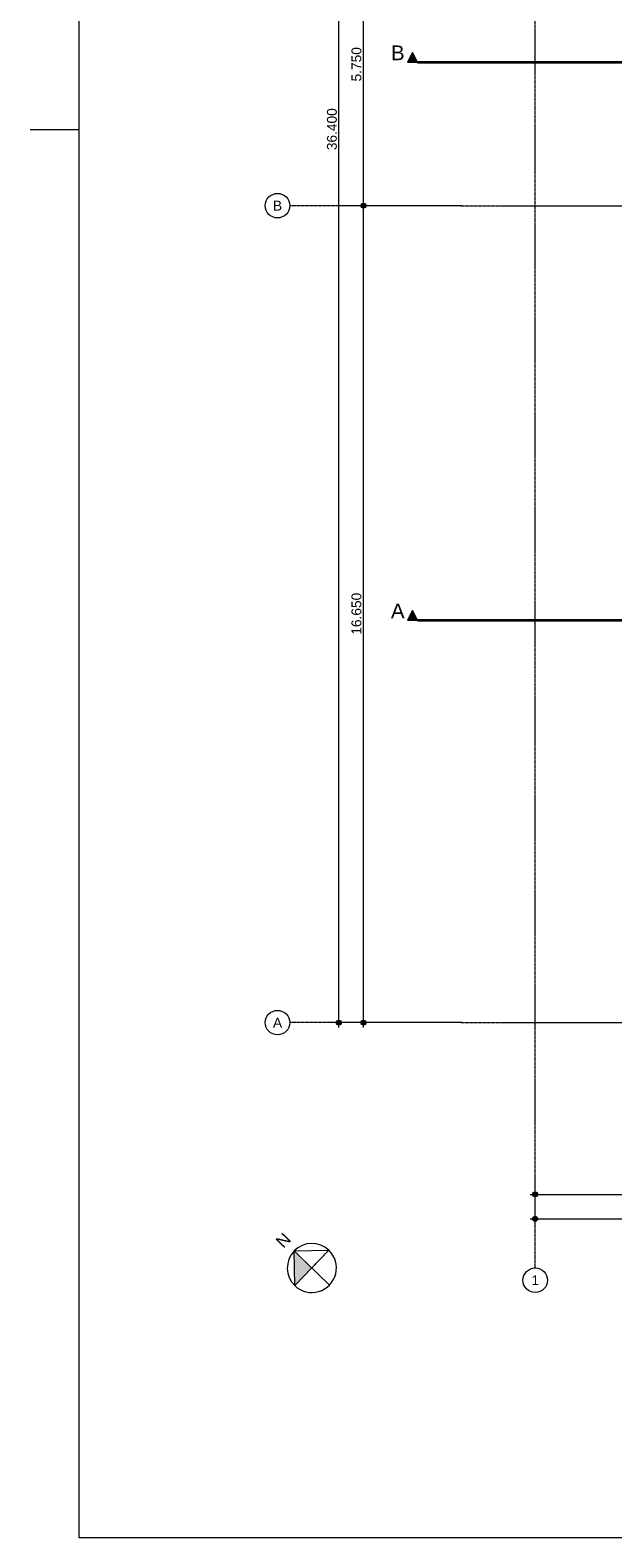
# Model space of a CAD drawing. Extents: x 0 to 92550, y 0 to 59400.
# Tile 1 of 87: x 0 to 11871, y 1000 to 31727. Entities that reach past the tile are written whole.
import ezdxf
from ezdxf.xclip import XClip

# ---------------------------------------------------------------- set-up
doc = ezdxf.new("R2010")
doc.units = 0
doc.header["$MEASUREMENT"] = 0
doc.header["$XCLIPFRAME"] = 0
for name, pattern in [('Streep-punt fijn', [1251.000023, 626.000023, -312.5, 0, -312.5]), ('Streep-streepje', [1300, 1000, -100, 100, -100]), ('Wipeout_Contour', [100000, 0, -100000])]:
    doc.linetypes.add(name, pattern=pattern)
for name, color, linetype in [('ZZ A Noordpeil', 7, 'Continuous'), ('ZZ A Stramien', 7, 'Continuous'), ('ZZ Maatvoering 1_ 50_100', 7, 'Continuous'), ('ZZ Markers doorsnede', 7, 'Continuous')]:
    doc.layers.add(name, color=color, linetype=linetype)
doc.styles.add('GENERATED_STYLE_1', font='arial.ttf')

# ---------------------------------------------------------------- blocks, each defined once
blk = doc.blocks.new('Drawing_1_1', base_point=(5739, 6500))
at = {"layer": 'ZZ A Noordpeil', "linetype": 'Continuous', "lineweight": 0, "true_color": 0x000000}
blk.add_hatch(color=18, dxfattribs=at).paths.add_polyline_path([(5739, 6500), (5379, 6847), (5392, 6140)])
at = {"layer": 'ZZ Maatvoering 1_ 50_100', "linetype": 'Continuous', "lineweight": 0, "true_color": 0x000000}
for points in [[(6739, 28150), (6743, 28131), (6754, 28115), (6770, 28104), (6789, 28100), (6808, 28104), (6824, 28115), (6835, 28131), (6839, 28150), (6835, 28169), (6824, 28185), (6808, 28196), (6789, 28200), (6770, 28196), (6754, 28185), (6743, 28169)], [(6239, 11500), (6243, 11481), (6254, 11465), (6270, 11454), (6289, 11450), (6308, 11454), (6324, 11465), (6335, 11481), (6339, 11500), (6335, 11519), (6324, 11535), (6308, 11546), (6289, 11550), (6270, 11546), (6254, 11535), (6243, 11519)], [(6739, 11500), (6743, 11481), (6754, 11465), (6770, 11454), (6789, 11450), (6808, 11454), (6824, 11465), (6835, 11481), (6839, 11500), (6835, 11519), (6824, 11535), (6808, 11546), (6789, 11550), (6770, 11546), (6754, 11535), (6743, 11519)], [(10239, 8000), (10243, 7981), (10254, 7965), (10270, 7954), (10289, 7950), (10308, 7954), (10324, 7965), (10335, 7981), (10339, 8000), (10335, 8019), (10324, 8035), (10308, 8046), (10289, 8050), (10270, 8046), (10254, 8035), (10243, 8019)], [(10239, 7500), (10243, 7481), (10254, 7465), (10270, 7454), (10289, 7450), (10308, 7454), (10324, 7465), (10335, 7481), (10339, 7500), (10335, 7519), (10324, 7535), (10308, 7546), (10289, 7550), (10270, 7546), (10254, 7535), (10243, 7519)]]:
    blk.add_hatch(color=18, dxfattribs=at).paths.add_polyline_path(points)
at = {"layer": 'ZZ Markers doorsnede', "linetype": 'Continuous', "lineweight": 0, "true_color": 0x000000}
for points in [[(7689, 31075), (7889, 31075), (7789, 31275)], [(7689, 19700), (7889, 19700), (7789, 19900)]]:
    blk.add_hatch(color=18, dxfattribs=at).paths.add_polyline_path(points)
at = {"layer": 'ZZ A Noordpeil', "color": 7, "linetype": 'Continuous', "lineweight": 15, "ltscale": 0.01, "flags": 128}
blk.add_lwpolyline([(6086, 6860, 1), (5392, 6140, 1)], format="xyb", close=True, dxfattribs=at)
at = {"layer": 'ZZ A Stramien', "color": 7, "linetype": 'Streep-punt fijn', "lineweight": 9, "ltscale": 0.01}
for p, q in [((10289, 6500), (10289, 52900)), ((8789, 28150), (5289, 28150)), ((8789, 28150), (61239, 28150)), ((8789, 11500), (5289, 11500)), ((8789, 11500), (61239, 11500))]:
    blk.add_line(p, q, dxfattribs=at)
at = {"layer": 'ZZ A Stramien', "color": 7, "linetype": 'Continuous', "lineweight": 9, "ltscale": 0.01}
for centre in [(5039, 28150), (5039, 11500), (10289, 6250)]:
    blk.add_circle(centre, 250, dxfattribs=at)
at = {"layer": 'ZZ A Stramien', "color": 7, "linetype": 'Streep-punt fijn', "lineweight": 9, "ltscale": 0.01}
for p in [(8789, 28150), (8789, 28150), (8789, 11500), (8789, 11500), (10289, 6500), (10289, 6500), (10289, 6500)]:
    blk.add_point(p, dxfattribs=at)
at = {"layer": 'ZZ Maatvoering 1_ 50_100', "color": 7, "linetype": 'Continuous', "lineweight": 5, "ltscale": 0.01}
for p, q in [((6289, 11550), (6289, 47850)), ((6789, 28200), (6789, 33850)), ((6739, 28150), (6601, 28150)), ((6789, 11550), (6789, 28100)), ((6976, 28150), (6839, 28150)), ((6239, 11500), (6101, 11500)), ((6289, 11400), (6289, 11450)), ((6476, 11500), (6339, 11500)), ((6739, 11500), (6601, 11500)), ((6789, 11400), (6789, 11450)), ((6976, 11500), (6839, 11500)), ((10189, 8000), (10239, 8000)), ((10289, 8050), (10289, 8188)), ((10339, 8000), (20689, 8000)), ((10289, 7813), (10289, 7950)), ((10289, 7550), (10289, 7687)), ((10189, 7500), (10239, 7500)), ((10289, 7312), (10289, 7450)), ((10339, 7500), (59689, 7500))]:
    blk.add_line(p, q, dxfattribs=at)
for centre in [(6789, 28150), (6289, 11500), (6789, 11500), (10289, 8000), (10289, 7500)]:
    blk.add_circle(centre, 50, dxfattribs=at)
at = {"layer": 'ZZ Markers doorsnede', "color": 7, "linetype": 'Streep-streepje', "lineweight": 35, "ltscale": 0.01}
for p, q in [((7889, 31075), (62139, 31075)), ((7889, 19700), (62139, 19700))]:
    blk.add_line(p, q, dxfattribs=at)
at = {"layer": 'ZZ Markers doorsnede', "color": 7, "linetype": 'Continuous', "lineweight": 5, "ltscale": 0.01, "flags": 128}
for points in [[(7689, 31075), (7889, 31075), (7789, 31275)], [(7689, 19700), (7889, 19700), (7789, 19900)]]:
    blk.add_lwpolyline(points, close=True, dxfattribs=at)
at = {"layer": 'ZZ A Stramien', "color": 7, "linetype": 'Continuous', "lineweight": 5, "char_height": 200, "attachment_point": 1, "style": 'GENERATED_STYLE_1'}
for s, insert in [('\\A1;{\\pql;\\pt0;\\fArial|b0|i0|c0|p0;\\W1.000000;B}', (4947, 28250)), ('\\A1;{\\pql;\\pt0;\\fArial|b0|i0|c0|p0;\\W1.000000;A}', (4947, 11600)), ('\\A1;{\\pql;\\pt0;\\fArial|b0|i0|c0|p0;\\W1.000000;1}', (10213, 6350))]:
    blk.add_mtext(s, dxfattribs=dict(at, insert=insert))
at = {"layer": 'ZZ Maatvoering 1_ 50_100', "color": 7, "linetype": 'Continuous', "lineweight": 5, "char_height": 200, "attachment_point": 7, "rotation": 90, "style": 'GENERATED_STYLE_1'}
for s, insert, width in [('\\A1;{\\pql;\\fArial|b0|i0|c0|p0;\\W1.000000;5.750}', (6749, 30682), 686.38), ('\\A1;{\\pql;\\fArial|b0|i0|c0|p0;\\W1.000000;36.400}', (6249, 29281), 838.93), ('\\A1;{\\pql;\\fArial|b0|i0|c0|p0;\\W1.000000;16.650}', (6749, 19406), 838.93)]:
    blk.add_mtext(s, dxfattribs=dict(at, insert=insert, width=width))
at = {"layer": 'ZZ Markers doorsnede', "color": 7, "linetype": 'Continuous', "lineweight": 5, "char_height": 300, "attachment_point": 9, "style": 'GENERATED_STYLE_1'}
for s, insert in [('\\A1;{\\pqr;\\pt0;\\fArial|b0|i0|c0|p0;\\W1.000000;B}', (7629, 31115)), ('\\A1;{\\pqr;\\pt0;\\fArial|b0|i0|c0|p0;\\W1.000000;A}', (7629, 19740))]:
    blk.add_mtext(s, dxfattribs=dict(at, insert=insert))
at = {"color": 254, "linetype": 'Wipeout_Contour', "lineweight": 0, "ltscale": 26548.629831}
blk.add_wipeout([(5739, 6500), (6086, 6860), (5379, 6847)], dxfattribs=at).dxf.layer = 'ZZ A Noordpeil'
at = {"layer": 'ZZ A Noordpeil', "color": 7, "linetype": 'Continuous', "lineweight": 15, "ltscale": 0.01}
for p, q in [((5379, 6847), (6086, 6860)), ((5379, 6847), (6099, 6153)), ((5392, 6140), (5379, 6847)), ((6086, 6860), (5392, 6140))]:
    blk.add_line(p, q, dxfattribs=at)
at = {"layer": 'ZZ A Noordpeil', "color": 7, "linetype": 'Continuous', "lineweight": 15, "insert": (5159, 6887), "char_height": 250, "attachment_point": 7, "rotation": 46.0717, "style": 'GENERATED_STYLE_1'}
blk.add_mtext('\\A1;{\\pql;\\fArial|b0|i0|c0|p0;\\W1.000000;N}', dxfattribs=at)

msp = doc.modelspace()

# ---------------------------------------------------------------- linework, layer by layer
at = {"color": 7, "linetype": 'Continuous', "lineweight": 5, "ltscale": 0.01}
msp.add_line((0, 29700), (1000, 29700), dxfattribs=at)

# ---------------------------------------------------------------- block references
at = {"color": 7, "linetype": 'Continuous', "lineweight": 25, "ltscale": 0.01}
ref = msp.add_blockref('Drawing_1_1', (5739, 6500), dxfattribs=at)
XClip(ref).set_block_clipping_path([(1000, 1000), (66950, 58400)])

# ---------------------------------------------------------------- next in the draw order: linework, layer by layer
at = {"color": 7, "linetype": 'Continuous', "lineweight": 15, "ltscale": 0.01, "flags": 128}
msp.add_lwpolyline([(1000, 58400), (83100, 58400), (83100, 1000), (1000, 1000)], close=True, dxfattribs=at)

doc.saveas('drawing.dxf')
